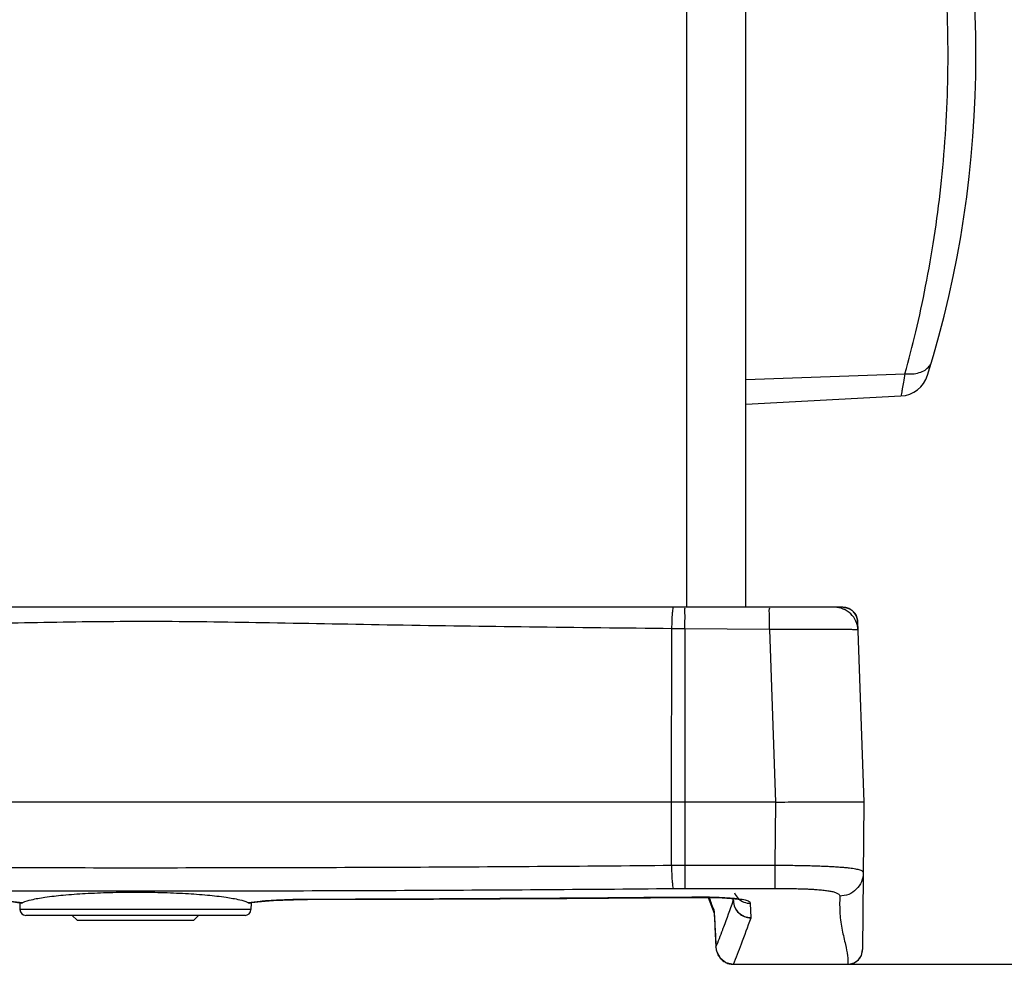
# Model space of a CAD drawing. Header units: inches. Extents: x 0 to 34, y 0 to 22.
# Tile 101 of 111: x 24.7 to 26.4, y 8.3 to 9.9. Entities that reach past the tile are written whole.
import ezdxf

# ---------------------------------------------------------------- set-up
doc = ezdxf.new("R2010")
doc.units = ezdxf.units.IN
doc.header["$LTSCALE"] = 1.87
doc.header["$MEASUREMENT"] = 0
doc.layers.get('0').update_dxf_attribs({"linetype": 'CONTINUOUS'})
doc.layers.add('DIMENSIONS', color=7, linetype='CONTINUOUS')
doc.styles.get("Standard").update_dxf_attribs({"font": 'txt', "width": 0.8})
doc.dimstyles.new('DIMSTYLE_1', dxfattribs={"dimtxt": 0.125, "dimasz": 0.18, "dimexe": 0.18, "dimexo": 0.0625, "dimgap": 0.09, "dimtad": 0, "dimtih": 1, "dimtoh": 1, "dimdec": 3, "dimzin": 4, "dimdsep": 46, "dimtxsty": 'STANDARD', "dimblk": '_FILLED', "dimblk1": '_FILLED', "dimblk2": '_FILLED', "dimcen": 0.09, "dimadec": 0, "dimazin": 0, "dimtp": 0.001, "dimtm": 0.001, "dimtfac": 1, "dimtdec": 3, "dimtofl": 0, "dimtmove": 0, "dimatfit": 3, "dimldrblk": '_FILLED', "dimfxl": 1, "dimtolj": 1, "dimtzin": 4, "dimarcsym": 0})

# ---------------------------------------------------------------- blocks, each defined once
blk = doc.blocks.new('_FILLED')
at = {"color": 0, "linetype": 'BYBLOCK'}
blk.add_solid([(0, 0), (-1, 0.1736), (-1, -0.1736)], dxfattribs=at)
blk = doc.blocks.new('*D19')
at = {"layer": 'DIMENSIONS', "color": 2, "linetype": 'CONTINUOUS'}
for p, q in [((26.2019, 19.1435), (27.5605, 19.1435)), ((27.4355, 19.1435), (27.4355, 14.0172)), ((27.4355, 8.3436), (27.4355, 13.7672)), ((26.0081, 8.3436), (27.5605, 8.3436))]:
    blk.add_line(p, q, dxfattribs=at)
at = {"layer": 'DIMENSIONS', "color": 2, "linetype": 'CONTINUOUS', "xscale": 0.18, "yscale": 0.18, "zscale": 0.18}
for p, rotation in [((27.4355, 19.1435), 90), ((27.4355, 8.3436), 270)]:
    blk.add_blockref('_FILLED', p, dxfattribs=dict(at, rotation=rotation))
at = {"layer": 'DIMENSIONS', "color": 2, "linetype": 'CONTINUOUS', "width": 0.8}
for s, p in [('10.800', (26.673, 13.8297)), ('[', (27.398, 13.8297)), ('274.32', (27.498, 13.8297)), (']', (28.098, 13.8297))]:
    blk.add_text(s, height=0.125, dxfattribs=at).set_placement(p)

msp = doc.modelspace()

# ---------------------------------------------------------------- linework, layer by layer
at = {"color": 7, "linetype": 'CONTINUOUS'}
for p, q in [((25.8666, 8.9485), (25.8666, 18.5385)), ((25.9666, 8.9485), (25.9666, 18.5385)), ((25.9666, 9.3346), (26.2362, 9.3444)), ((25.9666, 9.2929), (26.2294, 9.3067)), ((26.131, 8.9485), (23.8351, 8.9485)), ((26.1559, 8.9244), (26.1666, 8.6185)), ((25.8404, 8.6185), (25.8411, 8.9123)), ((26.0065, 8.9111), (25.8631, 8.9121)), ((25.8631, 8.9121), (25.8631, 8.4721)), ((26.0065, 8.9111), (26.0167, 8.6185)), ((26.0166, 8.6185), (23.9204, 8.6185)), ((25.8404, 8.5114), (25.8404, 8.6185)), ((26.0166, 8.6185), (26.0157, 8.5115)), ((26.1666, 8.6185), (26.1644, 8.3685)), ((25.8631, 8.5115), (26.0157, 8.5115)), ((26.0157, 8.5115), (26.0157, 8.4721)), ((25.8631, 8.4721), (26.0157, 8.4721)), ((24.7354, 8.4473), (24.7358, 8.4362)), ((24.7387, 8.4474), (24.7403, 8.4477)), ((25.123, 8.4477), (25.1245, 8.4474)), ((25.1245, 8.4474), (25.1289, 8.448)), ((25.1278, 8.4473), (25.1274, 8.4362)), ((25.1289, 8.448), (25.1392, 8.4493)), ((25.2233, 8.4532), (25.2233, 8.4534)), ((25.8753, 8.457), (25.875, 8.4572)), ((25.8753, 8.457), (25.8805, 8.457)), ((25.8805, 8.457), (25.8906, 8.457)), ((25.9028, 8.4569), (25.9127, 8.43)), ((25.9452, 8.4509), (25.9451, 8.4547)), ((25.9453, 8.4515), (25.9452, 8.4547)), ((25.9753, 8.4227), (25.9744, 8.4468)), ((25.1274, 8.4362), (24.7358, 8.4362)), ((25.9126, 8.4309), (25.9128, 8.4289)), ((25.1174, 8.4265), (24.7458, 8.4265)), ((24.8246, 8.4265), (24.8326, 8.4185)), ((24.8326, 8.4185), (25.0306, 8.4185)), ((25.0386, 8.4265), (25.0306, 8.4185)), ((25.9133, 8.4225), (25.9135, 8.418)), ((25.9141, 8.4076), (25.9141, 8.4072)), ((25.9141, 8.4072), (25.9158, 8.3723)), ((25.9158, 8.3723), (25.9158, 8.3729)), ((26.1644, 8.3681), (26.1644, 8.3685)), ((25.9456, 8.3436), (26.1394, 8.3436)), ((25.9458, 8.3436), (25.9457, 8.3435)), ((25.946, 8.3436), (25.946, 8.3435)), ((25.946, 8.3435), (26.1394, 8.3435)), ((26.1394, 8.3435), (26.1394, 8.3436))]:
    msp.add_line(p, q, dxfattribs=at)
for points in [[(24.6449, 8.4532), (24.6642, 8.4529), (24.6822, 8.4523), (24.6985, 8.4514), (24.7128, 8.4504), (24.7251, 8.4492), (24.7352, 8.4479), (24.7387, 8.4474)], [(25.1392, 8.4493), (25.1515, 8.4504), (25.1657, 8.4515), (25.1818, 8.4523), (25.1994, 8.4529), (25.2185, 8.4532), (25.2233, 8.4532)], [(25.2233, 8.4532), (25.4372, 8.454), (25.6629, 8.4553), (25.8753, 8.457)], [(25.8753, 8.457), (25.8837, 8.457), (25.9061, 8.4569), (25.9262, 8.4562), (25.9424, 8.455), (25.9535, 8.4537), (25.9569, 8.453)], [(25.9125, 8.4318), (25.9125, 8.4318), (25.9126, 8.4309)], [(25.9128, 8.429), (25.913, 8.4261), (25.9133, 8.4225)], [(25.9135, 8.418), (25.9138, 8.4129), (25.9141, 8.4072)], [(25.9158, 8.3723), (25.9168, 8.3659), (25.9227, 8.3544), (25.9326, 8.3465), (25.9455, 8.3435)], [(26.1394, 8.3435), (26.1415, 8.3436), (26.1499, 8.3458), (26.1572, 8.351), (26.1624, 8.3587), (26.1644, 8.3681)]]:
    msp.add_lwpolyline(points, dxfattribs=at)
for centre, radius, start, end in [((24.5286, 9.8835), 1.828, 342.7628, 17.2372), ((26.2268, 9.3566), 0.05, 273.0004, 342.7627), ((24.7458, 8.4365), 0.01, 182, 270), ((25.1174, 8.4365), 0.01, 270, 358)]:
    msp.add_arc(centre, radius, start, end, dxfattribs=at)
for points, knots in [([(26.2362, 9.3444), (26.2427, 9.3679), (26.2554, 9.4171), (26.2721, 9.494), (26.2864, 9.5759), (26.2977, 9.6615), (26.3055, 9.7494), (26.3094, 9.8387), (26.3094, 9.9283), (26.3055, 10.0176), (26.2977, 10.1055), (26.2864, 10.1911), (26.2721, 10.2731), (26.2554, 10.35), (26.2427, 10.3992), (26.2362, 10.4227)], [0, 0, 0, 0, 0.067122, 0.139625, 0.216219, 0.295679, 0.376834, 0.458764, 0.541227, 0.623157, 0.704316, 0.783776, 0.860369, 0.932873, 1, 1, 1, 1]), ([(26.2362, 9.3444), (26.2404, 9.3439), (26.2486, 9.3436), (26.2602, 9.3457), (26.2702, 9.35), (26.2777, 9.3565), (26.2807, 9.3621), (26.2815, 9.365)], [0, 0, 0, 0, 0.235449, 0.454817, 0.653782, 0.833103, 1, 1, 1, 1]), ([(26.2362, 9.3444), (26.2354, 9.3395), (26.2339, 9.3313), (26.2317, 9.3193), (26.2307, 9.3135), (26.2295, 9.3072), (26.2295, 9.3072)], [0, 0, 0, 0, 0.38872, 0.69002, 0.895686, 1, 1, 1, 1]), ([(25.8411, 8.9123), (25.8412, 8.9169), (25.8415, 8.9253), (25.8417, 8.9373), (25.8431, 8.9431), (25.843, 8.9485), (25.844, 8.9485)], [0, 0, 0, 0, 0.382931, 0.705275, 0.92059, 1, 1, 1, 1]), ([(25.8631, 8.9121), (25.8631, 8.9168), (25.8629, 8.9251), (25.8639, 8.9373), (25.8621, 8.9428), (25.864, 8.9485), (25.8631, 8.9485)], [0, 0, 0, 0, 0.385263, 0.709154, 0.924504, 1, 1, 1, 1]), ([(26.0065, 8.9111), (26.0065, 8.9159), (26.0063, 8.9244), (26.0073, 8.937), (26.0054, 8.9427), (26.0074, 8.9485), (26.0065, 8.9485)], [0, 0, 0, 0, 0.38527, 0.709166, 0.92452, 1, 1, 1, 1]), ([(26.1564, 8.9101), (26.1563, 8.9152), (26.1539, 8.9253), (26.145, 8.9381), (26.132, 8.9465), (26.1217, 8.9485), (26.1167, 8.9485)], [0, 0, 0, 0, 0.25, 0.5, 0.75, 1, 1, 1, 1]), ([(26.131, 8.9485), (26.1321, 8.9485), (26.1335, 8.9484), (26.1349, 8.9482), (26.1352, 8.9482)], [0, 0, 0, 0, 0.750033, 1, 1, 1, 1]), ([(26.1559, 8.9244), (26.1559, 8.926), (26.1555, 8.9289), (26.1542, 8.9329), (26.1525, 8.9364), (26.1504, 8.9394), (26.1481, 8.9418), (26.1456, 8.9439), (26.1428, 8.9456), (26.1395, 8.9471), (26.1355, 8.9483), (26.1326, 8.9485), (26.131, 8.9485)], [0, 0, 0, 0, 0.119928, 0.230105, 0.331611, 0.424932, 0.510825, 0.592887, 0.677778, 0.770858, 0.877184, 1, 1, 1, 1]), ([(26.1352, 8.9482), (26.1359, 8.9481), (26.1377, 8.9477), (26.1404, 8.9468), (26.1433, 8.9454), (26.1459, 8.9437), (26.1484, 8.9416), (26.1506, 8.9392), (26.1526, 8.9363), (26.1543, 8.9328), (26.1551, 8.9303), (26.1554, 8.929)], [0, 0, 0, 0, 0.072793, 0.182299, 0.29137, 0.398045, 0.503466, 0.613376, 0.732415, 0.861634, 1, 1, 1, 1]), ([(25.8411, 8.9123), (25.7606, 8.9131), (25.6041, 8.9148), (25.3767, 8.918), (25.1669, 8.922), (24.9758, 8.9251), (24.7972, 8.9234), (24.6217, 8.919), (24.4364, 8.9197), (24.236, 8.9195), (24.0956, 8.9196), (24.0221, 8.9196)], [0, 0, 0, 0, 0.132791, 0.258166, 0.374931, 0.478841, 0.573374, 0.669413, 0.768494, 0.878819, 1, 1, 1, 1]), ([(26.1554, 8.929), (26.1554, 8.929), (26.1557, 8.9275), (26.1559, 8.926), (26.1559, 8.9245)], [0, 0, 0, 0, 0.012357, 1, 1, 1, 1]), ([(25.8631, 8.9121), (25.8606, 8.9121), (25.8558, 8.9122), (25.8484, 8.9122), (25.8436, 8.9123), (25.8411, 8.9123)], [0, 0, 0, 0, 0.333583, 0.667003, 1, 1, 1, 1]), ([(26.1564, 8.9101), (26.1564, 8.9103), (26.1552, 8.9101), (26.1539, 8.9105), (26.1511, 8.9105), (26.1478, 8.9106), (26.1438, 8.9107), (26.1392, 8.9108), (26.134, 8.9109), (26.1283, 8.911), (26.1221, 8.911), (26.1152, 8.9111), (26.1077, 8.9111), (26.0994, 8.9111), (26.0903, 8.9111), (26.08, 8.9111), (26.0686, 8.9111), (26.0556, 8.9111), (26.0409, 8.9111), (26.0244, 8.9111), (26.0127, 8.9111), (26.0065, 8.9111)], [0, 0, 0, 0, 0.004223, 0.015738, 0.033443, 0.056228, 0.083279, 0.114124, 0.148529, 0.186454, 0.22803, 0.273551, 0.32347, 0.378417, 0.439217, 0.506927, 0.582886, 0.668745, 0.766097, 0.876082, 1, 1, 1, 1]), ([(26.0167, 8.6185), (26.031, 8.6185), (26.0581, 8.6188), (26.0955, 8.6189), (26.126, 8.6191), (26.1477, 8.6189), (26.1602, 8.619), (26.1654, 8.6186), (26.1666, 8.6185)], [0, 0, 0, 0, 0.285143, 0.542229, 0.749835, 0.895179, 0.975994, 1, 1, 1, 1]), ([(24.0228, 8.5114), (24.0985, 8.5107), (24.2498, 8.5095), (24.4769, 8.5082), (24.7042, 8.5074), (24.9316, 8.5072), (25.159, 8.5074), (25.3863, 8.5082), (25.6134, 8.5095), (25.7648, 8.5107), (25.8404, 8.5114)], [0, 0, 0, 0, 0.124831, 0.249806, 0.374879, 0.5, 0.625121, 0.750193, 0.875169, 1, 1, 1, 1]), ([(25.8404, 8.5114), (25.8444, 8.5114), (25.8519, 8.5115), (25.8595, 8.5115), (25.8631, 8.5115)], [0, 0, 0, 0, 0.523827, 1, 1, 1, 1]), ([(25.8404, 8.5114), (25.8405, 8.5067), (25.8407, 8.498), (25.8412, 8.4862), (25.8422, 8.4779), (25.8427, 8.4733), (25.8435, 8.472)], [0, 0, 0, 0, 0.356158, 0.665762, 0.889459, 1, 1, 1, 1]), ([(26.0157, 8.5115), (26.021, 8.5115), (26.0312, 8.5115), (26.0459, 8.5113), (26.0596, 8.5111), (26.0722, 8.5108), (26.0837, 8.5105), (26.0942, 8.5101), (26.1037, 8.5097), (26.1123, 8.5093), (26.12, 8.5088), (26.1271, 8.5083), (26.1336, 8.5078), (26.1395, 8.5073), (26.1449, 8.5066), (26.1498, 8.5059), (26.1541, 8.5051), (26.1579, 8.5042), (26.161, 8.5031), (26.1635, 8.5019), (26.1652, 8.5004), (26.1656, 8.499), (26.1656, 8.4985)], [0, 0, 0, 0, 0.103834, 0.200417, 0.289868, 0.372373, 0.448079, 0.516832, 0.578488, 0.63419, 0.685089, 0.731575, 0.773989, 0.812735, 0.848113, 0.880354, 0.909362, 0.934796, 0.956534, 0.97458, 0.988693, 1, 1, 1, 1]), ([(26.1656, 8.4985), (26.1655, 8.4933), (26.1634, 8.4829), (26.1544, 8.4699), (26.1412, 8.4611), (26.1307, 8.4591), (26.1256, 8.4591)], [0, 0, 0, 0, 0.249241, 0.498919, 0.749228, 1, 1, 1, 1]), ([(24.0198, 8.472), (24.0957, 8.4713), (24.2475, 8.4701), (24.4754, 8.4688), (24.7035, 8.4681), (24.9316, 8.4678), (25.1598, 8.4681), (25.3878, 8.4688), (25.6157, 8.4701), (25.7676, 8.4713), (25.8435, 8.472)], [0, 0, 0, 0, 0.12483, 0.249806, 0.374879, 0.5, 0.625121, 0.750194, 0.87517, 1, 1, 1, 1]), ([(24.9316, 8.4653), (24.9171, 8.4653), (24.8887, 8.4649), (24.8478, 8.4633), (24.8112, 8.4607), (24.7805, 8.4573), (24.7575, 8.4533), (24.7448, 8.4499), (24.7403, 8.4477)], [0, 0, 0, 0, 0.226492, 0.441826, 0.635579, 0.798084, 0.921383, 1, 1, 1, 1]), ([(25.123, 8.4477), (25.1185, 8.4499), (25.1058, 8.4533), (25.0828, 8.4573), (25.0521, 8.4607), (25.0154, 8.4633), (24.9746, 8.4649), (24.9462, 8.4653), (24.9316, 8.4653)], [0, 0, 0, 0, 0.078612, 0.201912, 0.364418, 0.558173, 0.773507, 1, 1, 1, 1]), ([(25.8435, 8.472), (25.8469, 8.4721), (25.8534, 8.4721), (25.86, 8.4721), (25.8631, 8.4721)], [0, 0, 0, 0, 0.523836, 1, 1, 1, 1]), ([(25.947, 8.4645), (25.9486, 8.461), (25.9531, 8.4547), (25.9629, 8.4483), (25.9706, 8.4468), (25.9744, 8.4468)], [0, 0, 0, 0, 0.33263, 0.666029, 1, 1, 1, 1]), ([(26.0157, 8.4721), (26.0202, 8.4721), (26.0288, 8.4721), (26.0411, 8.472), (26.052, 8.4718), (26.0618, 8.4715), (26.0703, 8.4712), (26.0778, 8.4708), (26.0842, 8.4705), (26.0898, 8.47), (26.0948, 8.4696), (26.0992, 8.4691), (26.1033, 8.4686), (26.107, 8.468), (26.1105, 8.4674), (26.1138, 8.4667), (26.1168, 8.4658), (26.1196, 8.4649), (26.1219, 8.4638), (26.1239, 8.4625), (26.1253, 8.4609), (26.1256, 8.4597), (26.1256, 8.4591)], [0, 0, 0, 0, 0.119747, 0.227872, 0.3246, 0.410384, 0.485806, 0.55135, 0.607711, 0.656819, 0.700498, 0.739806, 0.775654, 0.80887, 0.840043, 0.869563, 0.897393, 0.923114, 0.946415, 0.967117, 0.984732, 1, 1, 1, 1]), ([(25.2233, 8.4534), (25.2138, 8.4534), (25.1952, 8.4531), (25.1685, 8.452), (25.1513, 8.4508), (25.1432, 8.45)], [0, 0, 0, 0, 0.356101, 0.695229, 1, 1, 1, 1]), ([(25.875, 8.4572), (25.7664, 8.4562), (25.5492, 8.4546), (25.3319, 8.4537), (25.2233, 8.4534)], [0, 0, 0, 0, 0.4998, 1, 1, 1, 1]), ([(25.9401, 8.4555), (25.9339, 8.456), (25.9203, 8.4568), (25.8986, 8.4573), (25.8831, 8.4573), (25.875, 8.4572)], [0, 0, 0, 0, 0.286697, 0.625752, 1, 1, 1, 1]), ([(25.9272, 8.4021), (25.9279, 8.4037), (25.934, 8.42), (25.94, 8.4363), (25.9452, 8.4509)], [0, 0, 0, 0, 0.102636, 1, 1, 1, 1]), ([(25.9744, 8.4468), (25.9744, 8.448), (25.9712, 8.4506), (25.9645, 8.4523), (25.9536, 8.4544), (25.945, 8.4552), (25.9401, 8.4555)], [0, 0, 0, 0, 0.094694, 0.287835, 0.591805, 1, 1, 1, 1]), ([(25.9452, 8.4509), (25.9453, 8.451), (25.9453, 8.4512), (25.9453, 8.4514), (25.9453, 8.4515)], [0, 0, 0, 0, 0.50412, 1, 1, 1, 1]), ([(25.9452, 8.4509), (25.9454, 8.4471), (25.9472, 8.4395), (25.9539, 8.43), (25.9637, 8.4236), (25.9714, 8.4221), (25.9752, 8.4221)], [0, 0, 0, 0, 0.249382, 0.499304, 0.74963, 1, 1, 1, 1]), ([(25.9454, 8.4504), (25.9456, 8.4469), (25.9474, 8.4397), (25.9539, 8.4305), (25.9638, 8.4241), (25.9715, 8.4227), (25.9753, 8.4227)], [0, 0, 0, 0, 0.230956, 0.486851, 0.743242, 1, 1, 1, 1]), ([(26.1256, 8.4591), (26.1255, 8.4491), (26.125, 8.4297), (26.1294, 8.4022), (26.1348, 8.3788), (26.1392, 8.3597), (26.1394, 8.3484), (26.1394, 8.3436)], [0, 0, 0, 0, 0.257092, 0.49734, 0.71226, 0.875529, 1, 1, 1, 1]), ([(25.912, 8.4363), (25.9121, 8.4361), (25.9122, 8.4354), (25.9124, 8.4342), (25.9126, 8.4324), (25.9127, 8.4309), (25.9128, 8.43), (25.9128, 8.4298)], [0, 0, 0, 0, 0.111776, 0.305024, 0.576162, 0.923086, 1, 1, 1, 1]), ([(25.9128, 8.4298), (25.9128, 8.4291), (25.913, 8.4273), (25.9132, 8.4242), (25.9133, 8.4219), (25.9134, 8.4207)], [0, 0, 0, 0, 0.246907, 0.599778, 1, 1, 1, 1]), ([(25.9136, 8.4167), (25.9137, 8.4152), (25.9139, 8.4122), (25.914, 8.4092), (25.9141, 8.4076)], [0, 0, 0, 0, 0.483343, 1, 1, 1, 1]), ([(25.9456, 8.3436), (25.9502, 8.355), (25.9603, 8.3811), (25.9699, 8.4074), (25.9752, 8.4221)], [0, 0, 0, 0, 0.439652, 1, 1, 1, 1]), ([(25.9752, 8.4221), (25.9752, 8.4222), (25.9753, 8.4224), (25.9753, 8.4226), (25.9753, 8.4227)], [0, 0, 0, 0, 0.507284, 1, 1, 1, 1]), ([(25.9141, 8.4076), (25.9144, 8.4018), (25.9149, 8.3902), (25.9155, 8.3787), (25.9158, 8.3729)], [0, 0, 0, 0, 0.500003, 1, 1, 1, 1]), ([(25.9158, 8.3716), (25.9159, 8.3707), (25.9161, 8.369), (25.9164, 8.3673), (25.9166, 8.3666)], [0, 0, 0, 0, 0.55665, 1, 1, 1, 1]), ([(25.9168, 8.3657), (25.9169, 8.3655), (25.9173, 8.3641), (25.9182, 8.3615), (25.92, 8.3581), (25.9215, 8.3558), (25.9224, 8.3547), (25.9225, 8.3546)], [0, 0, 0, 0, 0.041998, 0.346839, 0.656266, 0.965501, 1, 1, 1, 1]), ([(26.1394, 8.3436), (26.1411, 8.3436), (26.1443, 8.3439), (26.149, 8.3453), (26.1534, 8.3477), (26.1572, 8.3508), (26.1603, 8.3546), (26.1626, 8.3589), (26.164, 8.3635), (26.1644, 8.3666), (26.1644, 8.3681)], [0, 0, 0, 0, 0.126207, 0.252864, 0.379203, 0.505339, 0.63146, 0.757748, 0.884281, 1, 1, 1, 1]), ([(25.9225, 8.3546), (25.9232, 8.3537), (25.9248, 8.352), (25.9276, 8.3496), (25.9302, 8.3479), (25.9317, 8.347), (25.9322, 8.3468)], [0, 0, 0, 0, 0.269603, 0.571352, 0.877512, 1, 1, 1, 1]), ([(25.9322, 8.3468), (25.9329, 8.3464), (25.9348, 8.3456), (25.938, 8.3445), (25.9417, 8.3437), (25.9443, 8.3436), (25.9456, 8.3436)], [0, 0, 0, 0, 0.169803, 0.449592, 0.725668, 1, 1, 1, 1])]:
    msp.add_open_spline(points, degree=3, knots=knots, dxfattribs=at)
for points in [[(24.7403, 8.4477), (24.7336, 8.4486), (24.7268, 8.4494), (24.7201, 8.45)], [(25.1432, 8.45), (25.1365, 8.4494), (25.1297, 8.4486), (25.123, 8.4477)], [(25.912, 8.4363), (25.9092, 8.4438), (25.9069, 8.4503), (25.9044, 8.4569)], [(25.9453, 8.4515), (25.9453, 8.4511), (25.9453, 8.4507), (25.9454, 8.4504)], [(25.912, 8.4363), (25.912, 8.4348), (25.9122, 8.4333), (25.9125, 8.4318)], [(25.9134, 8.4207), (25.9135, 8.4194), (25.9136, 8.418), (25.9136, 8.4167)], [(25.9158, 8.3729), (25.9197, 8.3826), (25.9235, 8.3923), (25.9272, 8.4021)], [(25.9158, 8.3729), (25.9158, 8.3725), (25.9158, 8.372), (25.9158, 8.3716)], [(25.9166, 8.3666), (25.9167, 8.3663), (25.9168, 8.366), (25.9168, 8.3657)]]:
    msp.add_open_spline(points, degree=3, dxfattribs=at)

# ---------------------------------------------------------------- dimensions: what is measured, and where the dimension line sits
at = {"layer": 'DIMENSIONS', "color": 2, "linetype": 'CONTINUOUS'}
dim = msp.add_linear_dim(base=(27.4355, 8.3436), p1=(26.2019, 19.1435), p2=(26.0081, 8.3436), angle=270, dimstyle='DIMSTYLE_1', dxfattribs=at)
dim.commit()
dim.dimension.update_dxf_attribs({"geometry": '*D19', "text_midpoint": (27.4355, 13.8922), "dimtype": 160})

doc.saveas('drawing.dxf')
